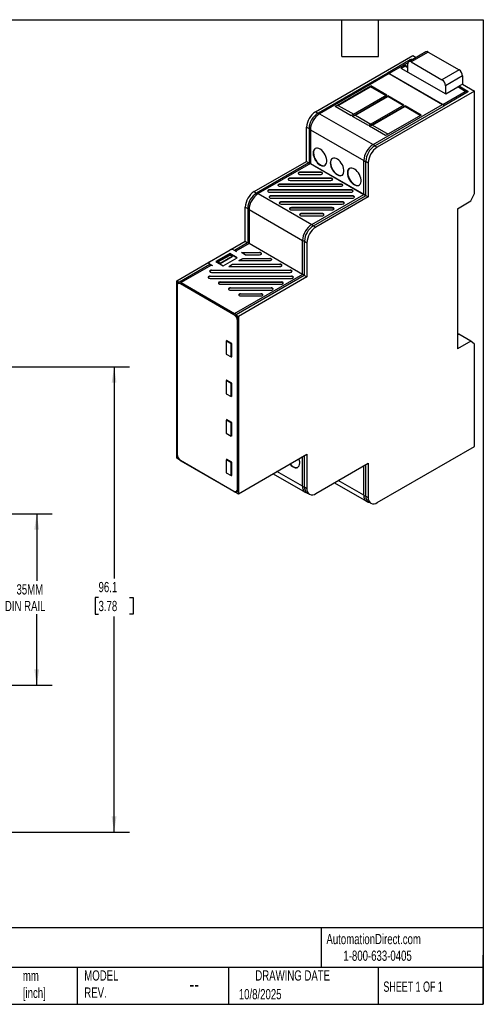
# Model space of a CAD drawing. Header units: millimetres. Extents: x 6 to 273, y 6 to 210.
# Tile 2 of 2: x 177 to 273, y 6 to 210. Entities that reach past the tile are written whole.
import ezdxf

# ---------------------------------------------------------------- set-up
doc = ezdxf.new("R2010")
doc.units = ezdxf.units.MM
doc.linetypes.add('SLD-Solid', pattern=[0])
doc.layers.add('DIMENSIONS', color=140, linetype='SLD-Solid', lineweight=25)
doc.layers.add('TEXT', color=140, linetype='SLD-Solid', lineweight=25)
doc.styles.add('SLDTEXTSTYLE0', font='TXT', dxfattribs={"width": 0.7})
doc.styles.add('SLDTEXTSTYLE1', font='TXT', dxfattribs={"width": 0.65})
doc.dimstyles.new('SLDDIMSTYLE1', dxfattribs={"dimtxt": 2.158008, "dimasz": 3.302, "dimexe": 0, "dimexo": 0.0625, "dimgap": 0.539502, "dimtad": 0, "dimtih": 1, "dimtoh": 1, "dimdec": 1, "dimrnd": 1e-09, "dimzin": 12, "dimdsep": 46, "dimtxsty": 'SLDTEXTSTYLE0', "dimsah": 1, "dimcen": 0.09, "dimadec": 0, "dimazin": 3, "dimtfac": 1, "dimtdec": 1, "dimtofl": 0, "dimtmove": 0, "dimatfit": 3, "dimfxl": 0, "dimfrac": 2, "dimtolj": 1, "dimtzin": 12, "dimarcsym": 0})

# ---------------------------------------------------------------- blocks, each defined once
blk = doc.blocks.new('_D_4')
at = {"layer": 'DIMENSIONS'}
for p, q in [((171.12, 107.58), (184.1, 107.58)), ((180.92, 107.58), (180.92, 93.74)), ((180.92, 72.18), (180.92, 86.88)), ((171.09, 72.18), (184.1, 72.18))]:
    blk.add_line(p, q, dxfattribs=at)
for points in [[(180.92, 107.58), (180.42, 104.28), (181.43, 104.28)], [(180.92, 72.18), (181.43, 75.48), (180.42, 75.48)]]:
    blk.add_solid(points, dxfattribs=at)
at = {"layer": 'DIMENSIONS', "char_height": 2.117, "attachment_point": 1, "style": 'SLDTEXTSTYLE0'}
for s, insert in [('35MM', (176.75, 93.04)), ('DIN RAIL', (174.36, 89.61))]:
    blk.add_mtext(s, dxfattribs=dict(at, insert=insert))
blk = doc.blocks.new('_D_11')
at = {"layer": 'DIMENSIONS'}
for p, q in [((172.19, 137.91), (200.06, 137.91)), ((196.89, 137.91), (196.89, 94.22)), ((193.68, 90.31), (192.96, 90.31)), ((192.96, 90.31), (192.96, 86.88)), ((200.09, 90.31), (200.82, 90.31)), ((200.82, 90.31), (200.82, 86.88)), ((192.96, 86.88), (193.68, 86.88)), ((196.89, 41.85), (196.89, 86.4)), ((200.82, 86.88), (200.09, 86.88)), ((172.19, 41.85), (200.06, 41.85))]:
    blk.add_line(p, q, dxfattribs=at)
for points in [[(196.89, 137.91), (196.38, 134.61), (197.39, 134.61)], [(196.89, 41.85), (197.39, 45.15), (196.38, 45.15)]]:
    blk.add_solid(points, dxfattribs=at)
at = {"layer": 'DIMENSIONS', "char_height": 2.117, "attachment_point": 1, "style": 'SLDTEXTSTYLE0'}
for s, insert in [('96.1', (193.68, 93.52)), ('3.78', (193.68, 89.61))]:
    blk.add_mtext(s, dxfattribs=dict(at, insert=insert))

msp = doc.modelspace()

# ---------------------------------------------------------------- linework, layer by layer
for p, q in [((238.44, 190.56), (258.52, 202.15)), ((257.97, 201.24), (253.29, 198.54)), ((261.2, 202.92), (257.67, 200.88)), ((261.7, 202.87), (258.17, 200.83)), ((258.52, 202.15), (259.2, 201.76)), ((261.7, 202.87), (268.07, 199.2)), ((257.5, 200.66), (253.64, 198.43)), ((256.05, 199.58), (256.93, 200.09)), ((256.05, 199.58), (265.31, 194.23)), ((256.12, 199.54), (256.93, 200.01)), ((257.46, 199.78), (256.93, 200.09)), ((256.93, 200.09), (256.93, 200.01)), ((256.93, 200.01), (257.46, 199.7)), ((257.46, 198.76), (257.46, 200.42)), ((258.17, 200.83), (264.53, 197.16)), ((268.07, 199.2), (264.53, 197.16)), ((253.27, 198.53), (238.95, 190.26)), ((253.61, 198.42), (239.29, 190.15)), ((253.29, 198.54), (253.31, 198.53)), ((253.61, 198.42), (264.64, 192.05)), ((253.86, 198.31), (253.64, 198.43)), ((264.67, 192.07), (253.86, 198.31)), ((253.86, 198.31), (253.86, 198.27)), ((268.78, 197.97), (265.24, 195.93)), ((268.78, 197.97), (268.78, 196.23)), ((242.52, 191.64), (249.85, 195.87)), ((243.14, 191.86), (249.8, 195.71)), ((249.85, 195.87), (249.8, 195.71)), ((252.99, 193.87), (249.8, 195.71)), ((253.15, 193.96), (249.85, 195.87)), ((265.24, 195.93), (265.24, 194.27)), ((265.31, 194.23), (267.79, 195.66)), ((268.78, 196.23), (267.79, 195.66)), ((269.34, 194.76), (267.79, 195.66)), ((268.17, 195.8), (269.72, 194.9)), ((268.78, 196.23), (271.25, 194.8)), ((253.15, 193.96), (245.82, 189.73)), ((246.06, 189.6), (253.38, 193.82)), ((246.67, 189.82), (253.33, 193.67)), ((271.25, 194.8), (251.17, 183.21)), ((253.38, 193.82), (253.33, 193.67)), ((256.52, 191.82), (253.33, 193.67)), ((256.68, 191.92), (253.38, 193.82)), ((264.67, 192.07), (269.34, 194.76)), ((269.68, 194.49), (265.01, 191.79)), ((271.25, 173.65), (271.25, 194.8)), ((243.14, 191.86), (242.52, 191.64)), ((245.82, 189.73), (242.52, 191.64)), ((243.14, 191.86), (246.33, 190.02)), ((256.68, 191.92), (249.36, 187.69)), ((249.59, 187.55), (256.92, 191.78)), ((250.21, 187.78), (256.87, 191.63)), ((250.32, 183.78), (264.64, 192.05)), ((250.66, 183.5), (264.98, 191.77)), ((256.92, 191.78), (256.87, 191.63)), ((260.06, 189.78), (256.87, 191.63)), ((260.22, 189.88), (256.92, 191.78)), ((264.88, 191.87), (265.01, 191.79)), ((238.44, 190.56), (238.95, 190.26)), ((239.29, 190.15), (250.32, 183.78)), ((246.67, 189.82), (246.06, 189.6)), ((249.36, 187.69), (246.06, 189.6)), ((246.67, 189.82), (249.86, 187.98)), ((260.22, 189.88), (252.89, 185.65)), ((236.6, 187.37), (237.11, 187.08)), ((236.6, 180.31), (236.6, 187.37)), ((237.11, 187.08), (237.11, 180.14)), ((250.21, 187.78), (249.59, 187.55)), ((252.89, 185.65), (249.59, 187.55)), ((250.21, 187.78), (253.4, 185.94)), ((237.38, 186.84), (248.41, 180.48)), ((237.38, 186.84), (237.38, 179.9)), ((250.66, 183.5), (251.17, 183.21)), ((225.78, 174.07), (236.6, 180.31)), ((237.04, 179.98), (226.29, 173.77)), ((237.38, 179.86), (226.63, 173.66)), ((236.6, 180.31), (237.09, 180.03)), ((237.08, 180), (237.14, 179.96)), ((237.38, 179.9), (248.41, 173.53)), ((237.38, 179.86), (248.41, 173.49)), ((248.41, 173.53), (248.41, 180.48)), ((248.82, 180.32), (249.33, 180.03)), ((248.82, 173.38), (248.82, 180.32)), ((249.33, 180.03), (249.33, 172.96)), ((241.58, 176.85), (233.18, 176.85)), ((233.18, 176.76), (233.18, 176.85)), ((239.48, 178.06), (235.28, 178.06)), ((235.28, 177.98), (235.28, 178.06)), ((239.48, 177.98), (235.28, 177.98)), ((235.28, 177.6), (239.48, 177.6)), ((239.48, 177.98), (239.48, 178.06)), ((241.58, 176.76), (241.58, 176.85)), ((243.68, 175.64), (231.08, 175.64)), ((231.08, 175.55), (231.08, 175.64)), ((243.68, 175.55), (231.08, 175.55)), ((231.08, 175.18), (243.68, 175.18)), ((241.58, 176.76), (233.18, 176.76)), ((233.18, 176.39), (241.58, 176.39)), ((243.68, 175.55), (243.68, 175.64)), ((225.78, 174.07), (226.29, 173.77)), ((226.63, 173.66), (237.66, 167.29)), ((245.78, 174.43), (228.98, 174.43)), ((228.98, 174.34), (228.98, 174.43)), ((245.78, 174.34), (228.98, 174.34)), ((228.98, 173.97), (245.78, 173.97)), ((246.06, 173.19), (229.26, 173.19)), ((229.26, 173.1), (229.26, 173.19)), ((246.06, 173.1), (229.26, 173.1)), ((229.26, 172.72), (246.06, 172.72)), ((237.66, 167.29), (248.41, 173.49)), ((238, 167.01), (248.75, 173.22)), ((249.33, 172.96), (238.51, 166.72)), ((245.78, 174.34), (245.78, 174.43)), ((246.06, 173.1), (246.06, 173.19)), ((248.41, 173.53), (248.45, 173.51)), ((248.65, 173.31), (248.79, 173.24)), ((248.72, 173.39), (248.69, 173.41)), ((248.84, 173.25), (249.33, 172.96)), ((270.49, 172.15), (271.25, 173.65)), ((223.94, 170.88), (224.45, 170.59)), ((223.94, 163.82), (223.94, 170.88)), ((243.96, 171.97), (231.36, 171.97)), ((231.36, 171.89), (231.36, 171.97)), ((243.96, 171.89), (231.36, 171.89)), ((231.36, 171.51), (243.96, 171.51)), ((241.86, 170.76), (233.46, 170.76)), ((233.46, 170.67), (233.46, 170.76)), ((241.86, 170.67), (241.86, 170.76)), ((243.96, 171.89), (243.96, 171.97)), ((267.71, 170.55), (270.49, 172.15)), ((224.45, 170.59), (224.45, 163.65)), ((224.72, 170.35), (235.75, 163.98)), ((224.72, 170.35), (224.72, 163.41)), ((241.86, 170.67), (233.46, 170.67)), ((233.46, 170.3), (241.86, 170.3)), ((239.76, 169.55), (235.56, 169.55)), ((235.56, 169.46), (235.56, 169.55)), ((239.76, 169.46), (235.56, 169.46)), ((235.56, 169.09), (239.76, 169.09)), ((239.76, 169.46), (239.76, 169.55)), ((267.71, 170.55), (267.71, 141.65)), ((238, 167.01), (238.51, 166.72)), ((220.99, 162.11), (223.94, 163.82)), ((224.42, 163.5), (221.7, 161.93)), ((224.76, 163.39), (221.97, 161.78)), ((223.94, 163.82), (224.44, 163.53)), ((224.72, 163.41), (235.75, 157.04)), ((235.75, 157.04), (235.75, 163.98)), ((236.16, 163.83), (236.67, 163.53)), ((236.16, 156.89), (236.16, 163.83)), ((236.67, 163.53), (236.67, 156.47)), ((216.56, 159.59), (220.8, 162.04)), ((220.76, 161.28), (217.87, 159.62)), ((217.94, 159.58), (220.75, 161.2)), ((218.32, 159.55), (220.8, 160.98)), ((218.76, 159.31), (221.21, 160.73)), ((218.78, 159.26), (221.24, 160.67)), ((220.75, 161.2), (220.76, 161.28)), ((220.75, 161.2), (222.2, 160.37)), ((222.27, 160.41), (220.76, 161.28)), ((221.21, 160.73), (220.8, 160.98)), ((221.21, 160.73), (221.24, 160.67)), ((221.51, 162.04), (222.13, 161.68)), ((221.97, 161.78), (221.9, 161.81)), ((221.97, 161.78), (222.13, 161.68)), ((223.14, 161.51), (226.91, 161.51)), ((223.94, 161.05), (223.14, 161.51)), ((226.91, 161.42), (223.29, 161.42)), ((223.94, 161.05), (226.91, 161.05)), ((226.91, 161.42), (226.91, 161.51)), ((209.8, 155.65), (216.44, 159.48)), ((216.66, 159.02), (210.38, 155.4)), ((217.01, 158.92), (210.72, 155.29)), ((216.41, 159.39), (216.41, 159.31)), ((216.56, 159.18), (217.18, 158.82)), ((216.56, 159.18), (216.56, 159.1)), ((216.56, 159.1), (216.71, 159.01)), ((217.01, 158.92), (217.18, 158.82)), ((217.87, 159.62), (219.38, 158.74)), ((218.76, 159.31), (218.32, 159.55)), ((218.32, 159.51), (218.32, 159.55)), ((218.32, 159.51), (218.78, 159.26)), ((218.78, 159.26), (218.76, 159.31)), ((219.38, 158.74), (222.27, 160.41)), ((220.53, 158.62), (221.33, 159.08)), ((220.53, 158.62), (231.11, 158.62)), ((221.33, 159), (220.68, 158.62)), ((221.33, 159.08), (231.11, 159.08)), ((221.33, 159), (221.33, 159.08)), ((231.11, 159), (221.33, 159)), ((222.63, 159.83), (223.43, 160.3)), ((222.63, 159.83), (229.01, 159.83)), ((223.43, 160.21), (222.78, 159.83)), ((223.43, 160.3), (229.01, 160.3)), ((223.43, 160.21), (223.43, 160.3)), ((229.01, 160.21), (223.43, 160.21)), ((229.01, 160.21), (229.01, 160.3)), ((231.11, 159), (231.11, 159.08)), ((216.69, 156.63), (233.49, 156.63)), ((216.69, 156.54), (216.69, 156.63)), ((233.49, 156.54), (216.69, 156.54)), ((216.98, 157.87), (233.21, 157.87)), ((216.98, 157.78), (216.98, 157.87)), ((233.21, 157.78), (216.98, 157.78)), ((216.98, 157.41), (233.21, 157.41)), ((221.75, 148.92), (235.79, 157.02)), ((236.13, 156.74), (222.09, 148.64)), ((236.67, 156.47), (222.53, 148.31)), ((233.21, 157.78), (233.21, 157.87)), ((233.49, 156.54), (233.49, 156.63)), ((236.07, 156.9), (236.03, 156.92)), ((236.18, 156.75), (236.67, 156.47)), ((209.8, 155.65), (210.36, 155.33)), ((209.8, 119.07), (209.8, 155.65)), ((209.81, 154.71), (209.81, 119.93)), ((209.87, 154.63), (209.87, 119.85)), ((221.61, 148.67), (210.58, 155.04)), ((210.72, 155.29), (221.75, 148.92)), ((216.69, 156.17), (233.49, 156.17)), ((218.79, 155.42), (231.39, 155.42)), ((218.79, 155.33), (218.79, 155.42)), ((231.39, 155.33), (218.79, 155.33)), ((218.79, 154.95), (231.39, 154.95)), ((231.39, 155.33), (231.39, 155.42)), ((220.89, 154.2), (229.29, 154.2)), ((220.89, 154.12), (220.89, 154.2)), ((229.29, 154.12), (220.89, 154.12)), ((220.89, 153.74), (229.29, 153.74)), ((222.99, 152.99), (227.19, 152.99)), ((222.99, 152.91), (222.99, 152.99)), ((227.19, 152.91), (222.99, 152.91)), ((222.99, 152.53), (227.19, 152.53)), ((227.19, 152.91), (227.19, 152.99)), ((229.29, 154.12), (229.29, 154.2)), ((221.97, 148.63), (222.53, 148.31)), ((222.32, 112.66), (222.32, 147.45)), ((222.51, 112.63), (222.51, 147.42)), ((222.53, 148.31), (222.53, 111.72)), ((267.71, 144.89), (267.99, 144.67)), ((267.71, 144.5), (267.99, 144.67)), ((270.47, 143.24), (267.99, 144.67)), ((220.02, 143.22), (220.17, 143.3)), ((220.02, 143.22), (220.02, 140.53)), ((221.01, 142.65), (220.02, 143.22)), ((220.09, 143.35), (220.09, 143.26)), ((221.15, 142.73), (220.09, 143.35)), ((220.16, 143.31), (220.16, 143.3)), ((221.01, 142.65), (221.15, 142.73)), ((221.01, 139.95), (221.01, 142.65)), ((221.15, 139.96), (221.15, 142.73)), ((270.47, 143.24), (267.71, 141.65)), ((271.25, 142.6), (270.47, 143.24)), ((271.25, 121.48), (271.25, 142.6)), ((220.02, 140.53), (221.01, 139.95)), ((221.01, 139.95), (221.15, 140.03)), ((221.08, 140), (221.15, 139.96)), ((220.17, 135.14), (220.02, 135.06)), ((220.02, 135.06), (220.02, 132.36)), ((221.01, 134.48), (220.02, 135.06)), ((220.09, 135.18), (220.09, 135.09)), ((221.15, 134.57), (220.09, 135.18)), ((220.16, 135.14), (220.16, 135.13)), ((221.15, 134.56), (221.01, 134.48)), ((221.01, 131.79), (221.01, 134.48)), ((221.15, 131.79), (221.15, 134.57)), ((220.02, 132.36), (221.01, 131.79)), ((221.15, 131.87), (221.01, 131.79)), ((221.08, 131.83), (221.15, 131.79)), ((220.17, 126.97), (220.02, 126.89)), ((220.02, 126.89), (220.02, 124.2)), ((221.01, 126.32), (220.02, 126.89)), ((220.09, 127.01), (220.09, 126.93)), ((221.15, 126.4), (220.09, 127.01)), ((220.16, 126.98), (220.16, 126.97)), ((221.15, 126.4), (221.01, 126.32)), ((221.01, 123.62), (221.01, 126.32)), ((221.15, 123.63), (221.15, 126.4)), ((220.02, 124.2), (221.01, 123.62)), ((221.15, 123.7), (221.01, 123.62)), ((221.08, 123.66), (221.15, 123.63)), ((222.53, 111.72), (236.67, 119.89)), ((236.67, 119.89), (236.67, 112.83)), ((251.17, 109.88), (271.25, 121.48)), ((209.8, 119.07), (210.32, 118.77)), ((210.58, 118.62), (221.61, 112.26)), ((210.62, 118.53), (221.65, 112.16)), ((220.17, 118.81), (220.02, 118.72)), ((220.02, 118.72), (220.02, 116.03)), ((221.01, 118.15), (220.02, 118.72)), ((220.09, 118.85), (220.09, 118.76)), ((221.15, 118.24), (220.09, 118.85)), ((220.16, 118.81), (220.16, 118.8)), ((221.15, 118.23), (221.01, 118.15)), ((221.01, 115.46), (221.01, 118.15)), ((221.15, 115.46), (221.15, 118.24)), ((235.75, 113.27), (235.75, 119.36)), ((236.16, 113.12), (236.16, 119.59)), ((238.51, 111.76), (249.33, 118.01)), ((249.33, 118.01), (249.33, 110.95)), ((220.02, 116.03), (221.01, 115.46)), ((229.69, 115.86), (236.31, 112.04)), ((235.75, 113.27), (230.48, 116.32)), ((248.41, 111.4), (248.41, 117.48)), ((248.82, 111.24), (248.82, 117.72)), ((221.15, 115.54), (221.01, 115.46)), ((221.08, 115.5), (221.15, 115.46)), ((242.35, 113.98), (248.97, 110.16)), ((248.41, 111.4), (243.14, 114.44)), ((221.97, 112.05), (222.53, 111.72)), ((236.16, 113.12), (236.67, 112.83)), ((236.7, 111.93), (237.21, 111.64)), ((248.82, 111.24), (249.33, 110.95)), ((249.36, 110.05), (249.87, 109.76))]:
    msp.add_line(p, q)
at = {"flags": 128}
for points in [[(237.95, 182.03), (237.97, 181.68), (238.06, 181.32), (238.2, 180.95), (238.39, 180.59), (238.61, 180.26), (238.87, 179.96), (239.15, 179.72), (239.43, 179.54), (239.71, 179.42), (239.98, 179.38), (240.23, 179.42), (240.43, 179.53), (240.6, 179.7), (240.71, 179.94), (240.77, 180.23), (240.77, 180.56), (240.71, 180.92), (240.6, 181.29), (240.43, 181.65), (240.23, 182), (239.98, 182.32), (239.71, 182.59), (239.43, 182.8), (239.15, 182.95), (238.87, 183.02), (238.61, 183.03), (238.39, 182.96), (238.2, 182.81), (238.06, 182.6), (237.97, 182.34), (237.95, 182.03)], [(238.35, 182.93), (238.23, 182.81), (238.1, 182.59), (238.03, 182.31), (238.01, 181.99), (238.06, 181.63), (238.16, 181.26), (238.31, 180.89), (238.51, 180.54), (238.74, 180.21), (239.01, 179.93), (239.29, 179.7), (239.57, 179.54), (239.86, 179.44), (240.12, 179.42), (240.35, 179.47)], [(241.48, 179.98), (241.51, 179.64), (241.6, 179.27), (241.73, 178.91), (241.92, 178.55), (242.15, 178.21), (242.4, 177.92), (242.68, 177.68), (242.97, 177.5), (243.25, 177.38), (243.52, 177.34), (243.76, 177.38), (243.97, 177.48), (244.13, 177.66), (244.24, 177.9), (244.3, 178.19), (244.3, 178.52), (244.24, 178.88), (244.13, 179.25), (243.97, 179.61), (243.76, 179.96), (243.52, 180.27), (243.25, 180.54), (242.97, 180.76), (242.68, 180.91), (242.4, 180.98), (242.15, 180.99), (241.92, 180.91), (241.73, 180.77), (241.6, 180.56), (241.51, 180.3), (241.48, 179.98)], [(241.88, 180.89), (241.76, 180.77), (241.64, 180.55), (241.56, 180.27), (241.55, 179.94), (241.59, 179.59), (241.69, 179.22), (241.84, 178.85), (242.04, 178.5), (242.28, 178.17), (242.54, 177.89), (242.82, 177.66), (243.11, 177.5), (243.39, 177.4), (243.65, 177.38), (243.88, 177.43)], [(245.02, 177.94), (245.05, 177.6), (245.13, 177.23), (245.27, 176.86), (245.46, 176.51), (245.68, 176.17), (245.94, 175.88), (246.22, 175.64), (246.5, 175.45), (246.79, 175.34), (247.05, 175.3), (247.3, 175.34), (247.5, 175.44), (247.67, 175.62), (247.78, 175.86), (247.84, 176.15), (247.84, 176.48), (247.78, 176.84), (247.67, 177.21), (247.5, 177.57), (247.3, 177.92), (247.05, 178.23), (246.79, 178.5), (246.5, 178.72), (246.22, 178.86), (245.94, 178.94), (245.68, 178.94), (245.46, 178.87), (245.27, 178.73), (245.13, 178.52), (245.05, 178.26), (245.02, 177.94)], [(245.42, 178.85), (245.3, 178.73), (245.17, 178.51), (245.1, 178.23), (245.08, 177.9), (245.13, 177.55), (245.23, 177.18), (245.38, 176.81), (245.58, 176.46), (245.81, 176.13), (246.08, 175.85), (246.36, 175.62), (246.65, 175.45), (246.93, 175.36), (247.19, 175.34), (247.42, 175.39)], [(233.18, 176.85), (233.03, 176.83), (232.9, 176.78), (232.81, 176.71), (232.78, 176.62), (232.81, 176.53), (232.9, 176.46), (233.03, 176.41), (233.18, 176.39)], [(235.28, 178.06), (235.13, 178.05), (235, 178), (234.91, 177.92), (234.88, 177.83), (234.91, 177.74), (235, 177.67), (235.13, 177.62), (235.28, 177.6)], [(239.48, 177.6), (239.63, 177.62), (239.76, 177.67), (239.85, 177.74), (239.88, 177.83), (239.85, 177.92), (239.76, 178), (239.63, 178.05), (239.48, 178.06)], [(241.58, 176.39), (241.73, 176.41), (241.86, 176.46), (241.95, 176.53), (241.98, 176.62), (241.95, 176.71), (241.86, 176.78), (241.73, 176.83), (241.58, 176.85)], [(231.08, 175.64), (230.93, 175.62), (230.8, 175.57), (230.71, 175.5), (230.68, 175.41), (230.71, 175.32), (230.8, 175.24), (230.93, 175.19), (231.08, 175.18)], [(243.68, 175.18), (243.83, 175.19), (243.96, 175.24), (244.05, 175.32), (244.08, 175.41), (244.05, 175.5), (243.96, 175.57), (243.83, 175.62), (243.68, 175.64)], [(228.98, 174.43), (228.83, 174.41), (228.7, 174.36), (228.61, 174.28), (228.58, 174.2), (228.61, 174.11), (228.7, 174.03), (228.83, 173.98), (228.98, 173.97)], [(229.26, 173.19), (229.11, 173.17), (228.98, 173.12), (228.89, 173.04), (228.86, 172.95), (228.89, 172.87), (228.98, 172.79), (229.11, 172.74), (229.26, 172.72)], [(245.78, 173.97), (245.93, 173.98), (246.06, 174.03), (246.15, 174.11), (246.18, 174.2), (246.15, 174.28), (246.06, 174.36), (245.93, 174.41), (245.78, 174.43)], [(246.06, 172.72), (246.22, 172.74), (246.35, 172.79), (246.43, 172.87), (246.46, 172.95), (246.43, 173.04), (246.35, 173.12), (246.22, 173.17), (246.06, 173.19)], [(231.36, 171.97), (231.21, 171.96), (231.08, 171.91), (230.99, 171.83), (230.96, 171.74), (230.99, 171.65), (231.08, 171.58), (231.21, 171.53), (231.36, 171.51)], [(233.46, 170.76), (233.31, 170.74), (233.18, 170.69), (233.09, 170.62), (233.06, 170.53), (233.09, 170.44), (233.18, 170.37), (233.31, 170.32), (233.46, 170.3)], [(241.86, 170.3), (242.02, 170.32), (242.15, 170.37), (242.23, 170.44), (242.26, 170.53), (242.23, 170.62), (242.15, 170.69), (242.02, 170.74), (241.86, 170.76)], [(243.96, 171.51), (244.12, 171.53), (244.25, 171.58), (244.33, 171.65), (244.36, 171.74), (244.33, 171.83), (244.25, 171.91), (244.12, 171.96), (243.96, 171.97)], [(235.56, 169.55), (235.41, 169.53), (235.28, 169.48), (235.19, 169.41), (235.16, 169.32), (235.19, 169.23), (235.28, 169.15), (235.41, 169.1), (235.56, 169.09)], [(239.76, 169.09), (239.92, 169.1), (240.05, 169.15), (240.13, 169.23), (240.16, 169.32), (240.13, 169.41), (240.05, 169.48), (239.92, 169.53), (239.76, 169.55)], [(226.91, 161.05), (227.06, 161.06), (227.19, 161.11), (227.28, 161.19), (227.31, 161.28), (227.28, 161.36), (227.19, 161.44), (227.06, 161.49), (226.91, 161.51)], [(229.01, 159.83), (229.16, 159.85), (229.29, 159.9), (229.38, 159.98), (229.41, 160.06), (229.38, 160.15), (229.29, 160.23), (229.16, 160.28), (229.01, 160.3)], [(231.11, 158.62), (231.26, 158.64), (231.39, 158.69), (231.48, 158.76), (231.51, 158.85), (231.48, 158.94), (231.39, 159.02), (231.26, 159.07), (231.11, 159.08)], [(216.69, 156.63), (216.54, 156.61), (216.41, 156.56), (216.32, 156.49), (216.29, 156.4), (216.32, 156.31), (216.41, 156.23), (216.54, 156.18), (216.69, 156.17)], [(216.98, 157.87), (216.82, 157.85), (216.69, 157.8), (216.61, 157.73), (216.58, 157.64), (216.61, 157.55), (216.69, 157.48), (216.82, 157.43), (216.98, 157.41)], [(233.21, 157.41), (233.36, 157.43), (233.49, 157.48), (233.58, 157.55), (233.61, 157.64), (233.58, 157.73), (233.49, 157.8), (233.36, 157.85), (233.21, 157.87)], [(233.49, 156.17), (233.65, 156.18), (233.78, 156.23), (233.86, 156.31), (233.89, 156.4), (233.86, 156.49), (233.78, 156.56), (233.65, 156.61), (233.49, 156.63)], [(218.79, 155.42), (218.64, 155.4), (218.51, 155.35), (218.42, 155.27), (218.39, 155.19), (218.42, 155.1), (218.51, 155.02), (218.64, 154.97), (218.79, 154.95)], [(231.39, 154.95), (231.55, 154.97), (231.68, 155.02), (231.76, 155.1), (231.79, 155.19), (231.76, 155.27), (231.68, 155.35), (231.55, 155.4), (231.39, 155.42)], [(220.89, 154.2), (220.74, 154.19), (220.61, 154.14), (220.52, 154.06), (220.49, 153.97), (220.52, 153.89), (220.61, 153.81), (220.74, 153.76), (220.89, 153.74)], [(222.99, 152.99), (222.84, 152.97), (222.71, 152.92), (222.62, 152.85), (222.59, 152.76), (222.62, 152.67), (222.71, 152.6), (222.84, 152.55), (222.99, 152.53)], [(227.19, 152.53), (227.35, 152.55), (227.48, 152.6), (227.56, 152.67), (227.59, 152.76), (227.56, 152.85), (227.48, 152.92), (227.35, 152.97), (227.19, 152.99)], [(229.29, 153.74), (229.45, 153.76), (229.58, 153.81), (229.66, 153.89), (229.69, 153.97), (229.66, 154.06), (229.58, 154.14), (229.45, 154.19), (229.29, 154.2)], [(233.12, 117.84), (233.15, 117.8), (233.42, 117.53), (233.7, 117.32), (233.99, 117.17), (234.26, 117.09), (234.52, 117.09), (234.75, 117.16), (234.93, 117.31), (235.07, 117.51), (235.16, 117.78), (235.19, 118.09)], [(221.97, 112.05), (222.09, 112.04), (222.19, 112.06), (222.28, 112.11), (222.36, 112.17), (222.43, 112.26), (222.47, 112.37), (222.5, 112.49), (222.51, 112.63)]]:
    msp.add_lwpolyline(points, dxfattribs=at)
for centre, radius, start, end in [((257.91, 200.52), 0.729, 66.4152, 84.9151), ((261.41, 202.46), 0.503, 54.3824, 114.3071), ((257.89, 200.49), 0.437, 50.7967, 189.214), ((267.24, 197.9), 1.54, 2.6055, 57.3945), ((253.19, 197.73), 0.809, 58.6281, 84.1755), ((263.7, 195.86), 1.54, 2.6055, 57.3945), ((268.33, 194.76), 1.05, 98.8192, 121.0678), ((269.88, 193.86), 1.05, 98.8192, 121.0678), ((268.59, 193.49), 1.48, 42.1795, 59.2491), ((263.88, 190.78), 1.48, 42.1795, 59.2491), ((263.92, 190.8), 1.48, 42.1795, 59.2491), ((240.59, 187.19), 4, 122.6055, 177.3945), ((241.1, 186.9), 4, 122.6055, 177.3945), ((241.51, 186.66), 4.13, 122.4764, 177.5236), ((238.87, 189.46), 0.809, 58.6281, 84.1755), ((237.77, 187.55), 0.809, 215.8329, 241.3775), ((252.54, 180.3), 4.13, 122.4763, 177.5237), ((252.81, 180.14), 4, 122.6055, 177.3945), ((253.32, 179.84), 4, 122.6055, 177.3945), ((249.57, 182.51), 1.48, 42.1795, 59.2491), ((236.96, 179.17), 0.809, 58.6281, 84.1755), ((236.99, 179.19), 0.809, 58.6281, 84.1755), ((237.77, 180.61), 0.809, 215.8329, 241.3775), ((249.13, 181.76), 1.48, 240.7562, 257.8226), ((235.22, 177.62), 0.367, 80.5978, 153.6851), ((239.54, 177.62), 0.367, 26.3149, 99.4022), ((231.02, 175.19), 0.367, 80.5978, 153.6851), ((233.12, 176.4), 0.367, 80.5978, 153.6851), ((241.64, 176.4), 0.367, 26.3149, 99.4022), ((243.74, 175.19), 0.367, 26.3149, 99.4022), ((227.94, 170.7), 4, 122.6055, 177.3945), ((228.45, 170.41), 4, 122.6055, 177.3945), ((228.85, 170.17), 4.13, 122.4764, 177.5236), ((226.21, 172.97), 0.809, 58.6281, 84.1755), ((228.92, 173.98), 0.367, 80.5978, 153.6851), ((229.2, 172.74), 0.367, 80.5978, 153.6851), ((245.84, 173.98), 0.367, 26.3149, 99.4022), ((246.12, 172.74), 0.367, 26.3149, 99.4022), ((249.13, 174.82), 1.48, 240.7562, 257.8226), ((247.66, 172.23), 1.48, 42.1795, 59.2491), ((249.13, 174.71), 1.38, 240.4169, 253.0174), ((247.69, 172.25), 1.48, 42.1795, 59.2491), ((231.3, 171.52), 0.367, 80.5978, 153.6851), ((244.02, 171.52), 0.367, 26.3149, 99.4022), ((225.11, 171.06), 0.809, 215.8329, 241.3775), ((233.4, 170.31), 0.367, 80.5978, 153.6851), ((235.5, 169.1), 0.367, 80.5978, 153.6851), ((239.82, 169.1), 0.367, 26.3149, 99.4022), ((241.92, 170.31), 0.367, 26.3149, 99.4022), ((239.88, 163.8), 4.13, 122.4763, 177.5237), ((240.15, 163.65), 4, 122.6055, 177.3945), ((240.66, 163.35), 4, 122.6055, 177.3945), ((236.91, 166.02), 1.48, 42.1795, 59.2491), ((224.34, 162.7), 0.809, 58.6281, 84.1755), ((225.11, 164.12), 0.809, 215.8329, 241.3775), ((236.47, 165.27), 1.48, 240.7562, 257.8226), ((221.15, 161.36), 0.769, 62.6097, 117.3903), ((226.97, 161.06), 0.367, 26.3149, 99.4022), ((216.63, 159.39), 0.218, 110.7834, 249.2166), ((216.66, 159.33), 0.251, 185.6948, 245.6253), ((229.07, 159.85), 0.367, 26.3149, 99.4022), ((231.17, 158.63), 0.367, 26.3149, 99.4022), ((216.63, 156.18), 0.367, 80.5978, 153.6851), ((216.92, 157.42), 0.367, 80.5978, 153.6851), ((233.27, 157.42), 0.367, 26.3149, 99.4022), ((233.55, 156.18), 0.367, 26.3149, 99.4022), ((236.47, 158.33), 1.48, 240.7562, 257.8226), ((235.03, 155.75), 1.48, 42.1795, 59.2491), ((236.47, 158.22), 1.38, 240.4169, 253.0174), ((209.91, 154.72), 0.0955, 183.9231, 247.3821), ((210.29, 154.89), 0.45, 80.8298, 167.5123), ((210.3, 154.7), 0.437, 50.7967, 189.214), ((210.3, 154.6), 0.809, 58.6281, 84.1755), ((210.89, 155.03), 0.307, 122.6055, 177.3945), ((218.73, 154.97), 0.367, 80.5978, 153.6851), ((231.45, 154.97), 0.367, 26.3149, 99.4022), ((220.83, 153.76), 0.367, 80.5978, 153.6851), ((222.93, 152.54), 0.367, 80.5978, 153.6851), ((227.25, 152.54), 0.367, 26.3149, 99.4022), ((229.35, 153.76), 0.367, 26.3149, 99.4022), ((221.92, 148.66), 0.307, 122.6055, 177.3945), ((220.78, 147.38), 1.54, 2.6055, 57.3945), ((221, 147.65), 1.48, 42.1795, 59.2491), ((220.68, 147.33), 1.83, 2.8879, 45.2813), ((222.46, 147.72), 0.307, 242.6428, 279.7711), ((209.92, 119.94), 0.101, 185.8452, 245.4749), ((211.41, 119.92), 1.54, 182.6055, 237.3945), ((210.68, 118.61), 0.0986, 173.7012, 234.9867), ((234.51, 118.71), 1.57, 212.3343, 279.1823), ((232.58, 118.04), 2.61, 1.1831, 20.2141), ((221.89, 112.59), 0.437, 230.7967, 9.214), ((221.71, 112.25), 0.101, 174.3804, 234.2935), ((222.46, 112.94), 0.307, 242.6428, 279.7711), ((236.47, 114.56), 1.48, 240.7562, 257.8226), ((237.1, 113.14), 1.36, 174.3415, 234.3046), ((237.44, 112.98), 1.28, 173.7012, 234.9867), ((237.79, 112.64), 1.14, 170.786, 309.2033), ((249.76, 111.26), 1.36, 174.3415, 234.3046), ((249.13, 112.68), 1.48, 240.7562, 257.8226), ((250.09, 111.1), 1.28, 173.7012, 234.9867), ((250.45, 110.76), 1.14, 170.786, 309.2033)]:
    msp.add_arc(centre, radius, start, end)
for points, knots in [([(258.46, 201.34), (258.45, 201.34), (258.38, 201.35), (258.26, 201.34), (258.1, 201.31), (258.01, 201.27), (257.97, 201.24)], [0, 0, 0, 0, 0.069321, 0.35952, 0.678632, 1, 1, 1, 1]), ([(269.72, 194.9), (269.82, 194.85), (269.86, 194.77), (269.84, 194.61), (269.78, 194.54), (269.68, 194.49)], [0, 0, 0, 0, 0.5, 0.5, 1, 1, 1, 1]), ([(237.09, 180.03), (237.09, 180.02), (237.09, 180.01), (237.09, 180), (237.08, 180), (237.08, 180), (237.08, 180)], [0, 0, 0, 0, 0.00003981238, 0.00003981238, 0.00003981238, 0.0000572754, 0.0000572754, 0.0000572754, 0.0000572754]), ([(237.21, 180.04), (237.21, 180.04), (237.2, 180.03), (237.19, 180.03), (237.19, 180.03), (237.18, 180.03), (237.16, 180.03), (237.13, 180.03), (237.11, 180.03), (237.09, 180.03)], [0, 0, 0, 0, 0.125, 0.125, 0.25, 0.25, 0.5, 0.5, 1, 1, 1, 1]), ([(248.84, 173.25), (248.82, 173.27), (248.8, 173.29), (248.77, 173.33), (248.76, 173.34), (248.74, 173.36), (248.74, 173.37), (248.73, 173.38), (248.72, 173.39), (248.72, 173.39)], [0, 0, 0, 0, 0.5, 0.5, 0.75, 0.75, 0.875, 0.875, 1, 1, 1, 1]), ([(248.79, 173.24), (248.79, 173.24), (248.79, 173.24), (248.8, 173.24), (248.81, 173.24), (248.81, 173.25), (248.82, 173.25), (248.83, 173.25), (248.83, 173.25), (248.84, 173.25)], [0, 0, 0, 0, 0.00001652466, 0.00001652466, 0.00001652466, 0.0000402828, 0.0000402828, 0.0000402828, 0.00005757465, 0.00005757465, 0.00005757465, 0.00005757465]), ([(224.44, 163.53), (224.44, 163.53), (224.43, 163.52), (224.43, 163.51), (224.43, 163.51), (224.42, 163.51), (224.42, 163.5)], [0, 0, 0, 0, 0.00003981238, 0.00003981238, 0.00003981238, 0.0000572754, 0.0000572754, 0.0000572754, 0.0000572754]), ([(224.55, 163.55), (224.55, 163.54), (224.55, 163.54), (224.54, 163.54), (224.53, 163.54), (224.52, 163.53), (224.51, 163.53), (224.48, 163.53), (224.46, 163.53), (224.44, 163.53)], [0, 0, 0, 0, 0.125, 0.125, 0.25, 0.25, 0.5, 0.5, 1, 1, 1, 1]), ([(236.07, 156.9), (236.07, 156.89), (236.07, 156.89), (236.08, 156.87), (236.08, 156.87), (236.1, 156.85), (236.11, 156.84), (236.14, 156.8), (236.16, 156.78), (236.18, 156.75)], [0, 0, 0, 0, 0.125, 0.125, 0.25, 0.25, 0.5, 0.5, 1, 1, 1, 1]), ([(236.18, 156.75), (236.17, 156.75), (236.15, 156.75), (236.14, 156.75), (236.14, 156.75), (236.13, 156.75), (236.13, 156.74)], [0, 0, 0, 0, 0.00003981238, 0.00003981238, 0.00003981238, 0.0000572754, 0.0000572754, 0.0000572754, 0.0000572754]), ([(209.85, 154.97), (209.83, 154.9), (209.82, 154.82), (209.82, 154.73), (209.81, 154.71)], [0, 0, 0, 0, 0.841885, 1, 1, 1, 1]), ([(210.38, 155.4), (210.38, 155.4), (210.37, 155.39), (210.37, 155.39), (210.36, 155.38), (210.36, 155.38), (210.36, 155.37), (210.36, 155.36), (210.36, 155.35), (210.36, 155.34), (210.36, 155.34), (210.36, 155.33), (210.36, 155.33)], [0, 0, 0, 0, 0.0000290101, 0.0000290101, 0.0000290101, 0.0000577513, 0.0000577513, 0.0000577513, 0.0001073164, 0.0001073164, 0.0001073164, 0.0001280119, 0.0001280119, 0.0001280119, 0.0001280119]), ([(221.97, 148.63), (221.99, 148.63), (222, 148.63), (222.02, 148.63), (222.03, 148.63), (222.04, 148.63), (222.06, 148.63), (222.07, 148.63), (222.08, 148.63), (222.08, 148.64), (222.09, 148.64), (222.09, 148.64), (222.09, 148.64)], [0, 0, 0, 0, 0.0000476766, 0.0000476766, 0.0000476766, 0.0000877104, 0.0000877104, 0.0000877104, 0.0001168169, 0.0001168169, 0.0001168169, 0.0001282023, 0.0001282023, 0.0001282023, 0.0001282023]), ([(209.81, 119.93), (209.82, 119.88), (209.82, 119.75), (209.87, 119.51), (209.98, 119.24), (210.14, 118.98), (210.32, 118.76), (210.49, 118.61), (210.59, 118.55), (210.62, 118.53)], [0, 0, 0, 0, 0.091403, 0.260732, 0.429493, 0.597931, 0.766987, 0.937585, 1, 1, 1, 1]), ([(221.65, 112.16), (221.69, 112.14), (221.8, 112.08), (221.91, 112.06), (221.98, 112.05)], [0, 0, 0, 0, 0.379092, 1, 1, 1, 1]), ([(236.31, 112.04), (236.31, 112.04), (236.41, 111.97), (236.59, 111.9), (236.77, 111.86), (236.84, 111.85)], [0, 0, 0, 0, 0.0145783, 0.6406021, 1, 1, 1, 1]), ([(248.97, 110.16), (248.97, 110.16), (249.07, 110.09), (249.25, 110.02), (249.43, 109.98), (249.5, 109.97)], [0, 0, 0, 0, 0.014578, 0.640602, 1, 1, 1, 1])]:
    msp.add_open_spline(points, degree=3, knots=knots)
for points in [[(253.64, 198.43), (253.52, 198.5), (253.39, 198.53), (253.29, 198.54)], [(216.66, 159.02), (216.77, 159.02), (216.89, 158.98), (217.01, 158.92)]]:
    msp.add_open_spline(points, degree=3)
at = {"layer": 'TEXT'}
for p, q in [((6.35, 209.55), (273.05, 209.55)), ((243.84, 201.93), (243.84, 209.55)), ((251.46, 201.93), (251.46, 209.55)), ((273.05, 209.55), (273.05, 6.35)), ((243.84, 201.93), (251.46, 201.93)), ((273.05, 22.13), (6.35, 22.13)), ((239.58, 22.13), (239.58, 13.97)), ((273.05, 6.35), (273.05, 16.51)), ((273.05, 13.97), (6.35, 13.97)), ((189.3, 13.97), (189.3, 6.35)), ((220.47, 13.97), (220.47, 6.35)), ((251.35, 13.97), (251.35, 6.35)), ((6.35, 6.35), (273.05, 6.35))]:
    msp.add_line(p, q, dxfattribs=at)

# ---------------------------------------------------------------- texts
for s, insert, char_height, attachment_point, style in [('AutomationDirect.com', (240.69, 20.88), 2.1167, 1, 'SLDTEXTSTYLE0'), ('1-800-633-0405', (244.19, 17.44), 2.1167, 1, 'SLDTEXTSTYLE0'), ('mm^J[inch]', (178.06, 13.3), 2.117, 1, 'SLDTEXTSTYLE0'), ('MODEL ^JREV.', (190.73, 13.36), 2.1167, 1, 'SLDTEXTSTYLE0'), ('DRAWING DATE', (233.73, 13.36), 2.1167, 2, 'SLDTEXTSTYLE0'), ('--', (212.43, 12.11), 3.175, 1, 'SLDTEXTSTYLE0'), ('SHEET 1 OF 1', (252.44, 11.05), 2.1167, 1, 'SLDTEXTSTYLE1'), ('10/8/2025', (222.61, 9.5), 2.117, 1, 'SLDTEXTSTYLE0')]:
    msp.add_mtext(s, dxfattribs=dict(at, insert=insert, char_height=char_height, attachment_point=attachment_point, style=style))

# ---------------------------------------------------------------- dimensions: what is measured, and where the dimension line sits
at = {"layer": 'DIMENSIONS'}
dim = msp.add_linear_dim(base=(196.89, 41.85), p1=(170.92, 137.91), p2=(170.92, 41.85), angle=90, dimstyle='SLDDIMSTYLE1', dxfattribs=at)
dim.commit()
dim.dimension.update_dxf_attribs({"geometry": '_D_11', "text_midpoint": (196.89, 90.31), "dimtype": 160})
dim = msp.add_linear_dim(base=(180.92, 72.18), p1=(169.85, 107.58), p2=(169.82, 72.18), angle=90, text='35MM\\PDIN RAIL', dimstyle='SLDDIMSTYLE1', dxfattribs=at)
dim.commit()
dim.dimension.update_dxf_attribs({"geometry": '_D_4', "text_midpoint": (180.92, 90.31), "dimtype": 160})

doc.saveas('drawing.dxf')
